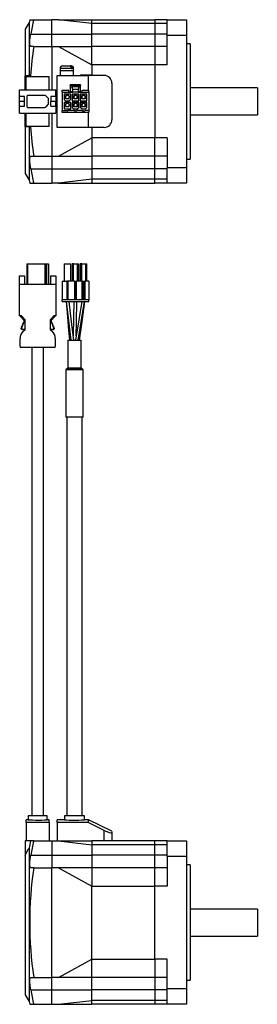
# Model space of a CAD drawing. Extents: x 49 to 414, y -282 to 733.
# Tile 2 of 2: x 188 to 312, y 221 to 733. Entities that reach past the tile are written whole.
import ezdxf

# ---------------------------------------------------------------- set-up
doc = ezdxf.new("R2010")
doc.units = 0
doc.layers.get('0').update_dxf_attribs({"linetype": 'CONTINUOUS'})

msp = doc.modelspace()

# ---------------------------------------------------------------- linework, layer by layer
at = {"color": 7, "linetype": 'CONTINUOUS'}
for p, q in [((193.33, 732.91), (195.42, 732.91)), ((195.42, 732.91), (204.8, 732.91)), ((208.3, 732.91), (204.8, 732.91)), ((204.8, 725.41), (204.8, 732.91)), ((225.8, 730.89), (208.3, 732.91)), ((208.3, 732.91), (225.8, 732.91)), ((225.8, 732.91), (258.6, 732.91)), ((225.8, 730.89), (225.8, 732.91)), ((265, 732.91), (258.6, 732.91)), ((258.6, 732.91), (258.6, 730.89)), ((265, 732.91), (275, 732.91)), ((265, 724.71), (265, 732.91)), ((275, 732.91), (275, 724.71)), ((193, 731.37), (191, 727.91)), ((191, 727.91), (191, 703.66)), ((193, 731.37), (193, 703.66)), ((258.6, 730.89), (225.8, 730.89)), ((225.8, 725.41), (225.8, 730.89)), ((265, 730.89), (258.6, 730.89)), ((258.6, 730.89), (258.6, 725.41)), ((193.92, 725.41), (204.8, 725.41)), ((204.8, 725.41), (225.8, 725.41)), ((204.8, 718.91), (204.8, 725.41)), ((258.6, 725.41), (225.8, 725.41)), ((225.8, 718.91), (225.8, 725.41)), ((265, 725.41), (258.6, 725.41)), ((258.6, 725.41), (258.6, 718.91)), ((275, 724.71), (265, 724.71)), ((265, 709.41), (265, 724.71)), ((275, 724.71), (275, 656.11)), ((195.42, 718.91), (193.92, 718.91)), ((195.42, 718.91), (204.8, 718.91)), ((204.8, 718.91), (208.3, 718.91)), ((204.8, 718.91), (204.8, 696.51)), ((208.3, 718.91), (225.8, 709.41)), ((208.3, 718.91), (225.8, 718.91)), ((258.6, 718.91), (225.8, 718.91)), ((225.8, 709.41), (225.8, 718.91)), ((265, 718.91), (258.6, 718.91)), ((258.6, 718.91), (258.6, 709.41)), ((277, 720.41), (275, 720.41)), ((277, 720.41), (277, 660.41)), ((209.2, 707.61), (209.2, 706.51)), ((210.5, 708.91), (214.07, 708.91)), ((214.07, 708.91), (214.43, 708.91)), ((214.43, 708.91), (214.9, 708.91)), ((215, 707.61), (215.35, 707.61)), ((216.2, 706.51), (216.2, 707.61)), ((258.6, 709.41), (225.8, 709.41)), ((225.8, 709.41), (225.8, 703.91)), ((265, 709.41), (258.6, 709.41)), ((258.6, 709.41), (258.6, 671.41)), ((193.78, 703.66), (191, 703.66)), ((191, 696.51), (191, 703.66)), ((191.5, 703.41), (203.5, 703.41)), ((191.5, 696.51), (191.5, 703.41)), ((203.5, 696.51), (203.5, 703.41)), ((207.7, 703.91), (223.9, 703.91)), ((207.7, 676.91), (207.7, 703.91)), ((209.2, 706.51), (209.2, 703.91)), ((209.2, 706.51), (216.2, 706.51)), ((216.2, 703.91), (216.2, 706.51)), ((219.8, 704.21), (219.8, 703.91)), ((219.8, 704.21), (225.6, 704.21)), ((223.9, 703.91), (223.9, 696.21)), ((232.2, 703.91), (223.9, 703.91)), ((225.6, 703.91), (225.6, 704.21)), ((188.1, 696.51), (206.9, 696.51)), ((188.1, 692.91), (188.1, 696.51)), ((206.9, 692.91), (206.9, 696.51)), ((219.9, 699.01), (214.5, 699.01)), ((214.5, 698.71), (214.5, 699.01)), ((215.7, 698.71), (214.5, 698.71)), ((214.5, 698.71), (214.5, 698.01)), ((214.5, 698.01), (215.7, 698.01)), ((214.5, 698.01), (214.5, 695.51)), ((215.7, 698.01), (215.7, 698.71)), ((218.7, 698.71), (215.7, 698.71)), ((218.7, 698.01), (215.7, 698.01)), ((215.7, 696.71), (215.7, 698.01)), ((215.7, 696.71), (218.7, 696.71)), ((215.7, 696.71), (215.7, 695.21)), ((218.7, 698.71), (218.7, 698.01)), ((219.9, 698.71), (218.7, 698.71)), ((218.7, 698.01), (218.7, 696.71)), ((219.9, 698.01), (218.7, 698.01)), ((218.7, 695.21), (218.7, 696.71)), ((219.9, 699.01), (219.9, 698.71)), ((219.9, 698.01), (219.9, 698.71)), ((219.9, 695.51), (219.9, 698.01)), ((236.2, 699.91), (236.2, 680.91)), ((312, 697.41), (277, 697.41)), ((312, 697.41), (312, 683.41)), ((190.6, 692.91), (188.1, 692.91)), ((188.1, 690.43), (188.1, 692.91)), ((190.6, 690.43), (190.6, 692.91)), ((191.85, 693.11), (191.85, 687.71)), ((201.15, 693.51), (192.25, 693.51)), ((203.04, 692.05), (201.86, 693.22)), ((203.15, 689.05), (203.15, 691.77)), ((206.9, 692.91), (204.4, 692.91)), ((204.4, 692.91), (204.4, 690.43)), ((206.9, 692.91), (206.9, 690.43)), ((210.3, 696.21), (213.7, 696.21)), ((210.3, 695.21), (210.3, 696.21)), ((210.3, 695.21), (210.3, 685.61)), ((210.3, 695.21), (215.7, 695.21)), ((211.3, 694.11), (211.3, 691.46)), ((214.7, 694.11), (211.3, 694.11)), ((212.05, 690.71), (211.3, 691.46)), ((212.1, 692.96), (212.2, 692.96)), ((212.1, 692.46), (212.1, 692.96)), ((212.2, 692.46), (212.1, 692.46)), ((212.2, 692.96), (212.2, 693.46)), ((213.8, 693.46), (212.2, 693.46)), ((212.25, 692.96), (212.2, 692.96)), ((212.2, 691.81), (212.2, 692.46)), ((212.25, 692.46), (212.2, 692.46)), ((212.53, 691.81), (212.2, 691.81)), ((212.25, 693.46), (212.25, 692.96)), ((212.25, 692.46), (212.25, 692.96)), ((212.25, 692.08), (212.25, 692.46)), ((212.25, 692.08), (212.53, 691.81)), ((212.63, 691.71), (212.53, 691.81)), ((213.38, 691.71), (212.63, 691.71)), ((213.48, 691.81), (213.38, 691.71)), ((213.75, 692.08), (213.48, 691.81)), ((213.8, 691.81), (213.48, 691.81)), ((213.7, 695.21), (213.7, 696.21)), ((213.75, 693.46), (213.75, 692.96)), ((213.75, 692.96), (213.8, 692.96)), ((213.75, 692.96), (213.75, 692.46)), ((213.75, 692.46), (213.75, 692.08)), ((213.8, 692.46), (213.75, 692.46)), ((213.8, 693.46), (213.8, 692.96)), ((213.8, 692.96), (213.9, 692.96)), ((213.8, 692.46), (213.8, 691.81)), ((213.9, 692.46), (213.8, 692.46)), ((213.9, 692.96), (213.9, 692.46)), ((214.7, 691.46), (213.95, 690.71)), ((214.5, 695.51), (215.7, 695.51)), ((214.5, 695.51), (214.5, 695.21)), ((214.7, 691.46), (214.7, 694.11)), ((215.5, 694.11), (215.5, 690.71)), ((218.9, 694.11), (215.5, 694.11)), ((218.7, 695.21), (215.7, 695.21)), ((216.3, 692.96), (216.4, 692.96)), ((216.3, 692.46), (216.3, 692.96)), ((216.4, 692.46), (216.3, 692.46)), ((218, 693.46), (216.4, 693.46)), ((216.4, 692.96), (216.4, 693.46)), ((216.45, 692.96), (216.4, 692.96)), ((216.4, 691.81), (216.4, 692.46)), ((216.45, 692.46), (216.4, 692.46)), ((216.73, 691.81), (216.4, 691.81)), ((216.45, 693.46), (216.45, 692.96)), ((216.45, 692.46), (216.45, 692.96)), ((216.45, 692.08), (216.45, 692.46)), ((216.45, 692.08), (216.73, 691.81)), ((216.83, 691.71), (216.73, 691.81)), ((217.58, 691.71), (216.83, 691.71)), ((217.68, 691.81), (217.58, 691.71)), ((217.95, 692.08), (217.68, 691.81)), ((218, 691.81), (217.68, 691.81)), ((217.95, 693.46), (217.95, 692.96)), ((217.95, 692.96), (218, 692.96)), ((217.95, 692.96), (217.95, 692.46)), ((217.95, 692.46), (217.95, 692.08)), ((218, 692.46), (217.95, 692.46)), ((218, 693.46), (218, 692.96)), ((218, 692.96), (218.1, 692.96)), ((218, 692.46), (218, 691.81)), ((218.1, 692.46), (218, 692.46)), ((218.1, 692.96), (218.1, 692.46)), ((218.7, 695.51), (219.9, 695.51)), ((218.7, 695.21), (224.1, 695.21)), ((218.9, 690.71), (218.9, 694.11)), ((219.7, 694.11), (219.7, 690.71)), ((223.1, 694.11), (219.7, 694.11)), ((219.9, 695.21), (219.9, 695.51)), ((220.5, 692.96), (220.6, 692.96)), ((220.5, 692.46), (220.5, 692.96)), ((220.6, 692.46), (220.5, 692.46)), ((222.2, 693.46), (220.6, 693.46)), ((220.6, 692.96), (220.6, 693.46)), ((220.65, 692.96), (220.6, 692.96)), ((220.6, 691.81), (220.6, 692.46)), ((220.65, 692.46), (220.6, 692.46)), ((220.93, 691.81), (220.6, 691.81)), ((220.65, 693.46), (220.65, 692.96)), ((220.65, 692.46), (220.65, 692.96)), ((220.65, 692.08), (220.65, 692.46)), ((220.65, 692.08), (220.93, 691.81)), ((220.7, 696.21), (224.1, 696.21)), ((220.7, 695.21), (220.7, 696.21)), ((221.03, 691.71), (220.93, 691.81)), ((221.78, 691.71), (221.03, 691.71)), ((221.88, 691.81), (221.78, 691.71)), ((222.15, 692.08), (221.88, 691.81)), ((222.2, 691.81), (221.88, 691.81)), ((222.15, 693.46), (222.15, 692.96)), ((222.15, 692.96), (222.2, 692.96)), ((222.15, 692.96), (222.15, 692.46)), ((222.15, 692.46), (222.15, 692.08)), ((222.2, 692.46), (222.15, 692.46)), ((222.2, 693.46), (222.2, 692.96)), ((222.2, 692.96), (222.3, 692.96)), ((222.2, 692.46), (222.2, 691.81)), ((222.3, 692.46), (222.2, 692.46)), ((222.3, 692.96), (222.3, 692.46)), ((223.1, 690.71), (223.1, 694.11)), ((224.1, 695.21), (224.1, 696.21)), ((224.1, 695.21), (224.1, 685.61)), ((190.6, 690.43), (188.1, 690.43)), ((188.1, 690.43), (188.1, 690.38)), ((190.6, 690.38), (188.1, 690.38)), ((188.1, 687.91), (188.1, 690.38)), ((188.1, 687.91), (190.6, 687.91)), ((188.1, 684.31), (188.1, 687.91)), ((190.6, 687.91), (190.6, 690.38)), ((192.25, 687.31), (201.15, 687.31)), ((201.86, 687.6), (203.04, 688.76)), ((206.9, 690.43), (204.4, 690.43)), ((204.4, 687.91), (204.4, 690.38)), ((206.9, 690.38), (204.4, 690.38)), ((204.4, 687.91), (206.9, 687.91)), ((206.9, 690.43), (206.9, 690.38)), ((206.9, 687.91), (206.9, 690.38)), ((206.9, 687.91), (206.9, 684.31)), ((211.3, 689.91), (211.3, 686.51)), ((214.7, 689.91), (211.3, 689.91)), ((211.3, 686.51), (214.7, 686.51)), ((212.05, 690.71), (213.95, 690.71)), ((212.1, 688.76), (212.2, 688.76)), ((212.1, 688.26), (212.1, 688.76)), ((212.2, 688.26), (212.1, 688.26)), ((213.8, 689.26), (212.2, 689.26)), ((212.2, 688.76), (212.2, 689.26)), ((212.25, 688.76), (212.2, 688.76)), ((212.2, 687.61), (212.2, 688.26)), ((212.25, 688.26), (212.2, 688.26)), ((212.53, 687.61), (212.2, 687.61)), ((212.25, 689.26), (212.25, 688.76)), ((212.25, 688.26), (212.25, 688.76)), ((212.25, 687.88), (212.25, 688.26)), ((212.25, 687.88), (212.53, 687.61)), ((212.63, 687.51), (212.53, 687.61)), ((213.38, 687.51), (212.63, 687.51)), ((213.48, 687.61), (213.38, 687.51)), ((213.75, 687.88), (213.48, 687.61)), ((213.8, 687.61), (213.48, 687.61)), ((213.75, 689.26), (213.75, 688.76)), ((213.75, 688.76), (213.8, 688.76)), ((213.75, 688.76), (213.75, 688.26)), ((213.75, 688.26), (213.75, 687.88)), ((213.8, 688.26), (213.75, 688.26)), ((213.8, 689.26), (213.8, 688.76)), ((213.8, 688.76), (213.9, 688.76)), ((213.8, 688.26), (213.8, 687.61)), ((213.9, 688.26), (213.8, 688.26)), ((213.9, 688.76), (213.9, 688.26)), ((214.7, 686.51), (214.7, 689.91)), ((215.5, 690.71), (218.9, 690.71)), ((218.9, 689.91), (215.5, 689.91)), ((215.5, 689.91), (215.5, 687.26)), ((216.25, 686.51), (215.5, 687.26)), ((216.25, 686.51), (218.15, 686.51)), ((216.3, 688.76), (216.4, 688.76)), ((216.3, 688.26), (216.3, 688.76)), ((216.4, 688.26), (216.3, 688.26)), ((218, 689.26), (216.4, 689.26)), ((216.4, 688.76), (216.4, 689.26)), ((216.45, 688.76), (216.4, 688.76)), ((216.4, 687.61), (216.4, 688.26)), ((216.45, 688.26), (216.4, 688.26)), ((216.73, 687.61), (216.4, 687.61)), ((216.45, 689.26), (216.45, 688.76)), ((216.45, 688.26), (216.45, 688.76)), ((216.45, 687.88), (216.45, 688.26)), ((216.45, 687.88), (216.73, 687.61)), ((216.83, 687.51), (216.73, 687.61)), ((217.58, 687.51), (216.83, 687.51)), ((217.68, 687.61), (217.58, 687.51)), ((217.95, 687.88), (217.68, 687.61)), ((218, 687.61), (217.68, 687.61)), ((217.95, 689.26), (217.95, 688.76)), ((217.95, 688.76), (218, 688.76)), ((217.95, 688.76), (217.95, 688.26)), ((217.95, 688.26), (217.95, 687.88)), ((218, 688.26), (217.95, 688.26)), ((218, 689.26), (218, 688.76)), ((218, 688.76), (218.1, 688.76)), ((218.1, 688.26), (218, 688.26)), ((218, 688.26), (218, 687.61)), ((218.1, 688.76), (218.1, 688.26)), ((218.15, 686.51), (218.9, 687.26)), ((218.9, 687.26), (218.9, 689.91)), ((219.7, 690.71), (223.1, 690.71)), ((219.7, 689.91), (219.7, 687.26)), ((223.1, 689.91), (219.7, 689.91)), ((220.45, 686.51), (219.7, 687.26)), ((220.45, 686.51), (222.35, 686.51)), ((220.5, 688.26), (220.5, 688.76)), ((220.5, 688.76), (220.6, 688.76)), ((220.6, 688.26), (220.5, 688.26)), ((222.2, 689.26), (220.6, 689.26)), ((220.6, 688.76), (220.6, 689.26)), ((220.65, 688.76), (220.6, 688.76)), ((220.6, 687.61), (220.6, 688.26)), ((220.65, 688.26), (220.6, 688.26)), ((220.93, 687.61), (220.6, 687.61)), ((220.65, 689.26), (220.65, 688.76)), ((220.65, 688.26), (220.65, 688.76)), ((220.65, 687.88), (220.65, 688.26)), ((220.65, 687.88), (220.93, 687.61)), ((221.03, 687.51), (220.93, 687.61)), ((221.78, 687.51), (221.03, 687.51)), ((221.88, 687.61), (221.78, 687.51)), ((222.15, 687.88), (221.88, 687.61)), ((222.2, 687.61), (221.88, 687.61)), ((222.15, 689.26), (222.15, 688.76)), ((222.15, 688.76), (222.2, 688.76)), ((222.15, 688.76), (222.15, 688.26)), ((222.15, 688.26), (222.15, 687.88)), ((222.2, 688.26), (222.15, 688.26)), ((222.2, 689.26), (222.2, 688.76)), ((222.2, 688.76), (222.3, 688.76)), ((222.2, 688.26), (222.2, 687.61)), ((222.3, 688.26), (222.2, 688.26)), ((222.3, 688.76), (222.3, 688.26)), ((222.35, 686.51), (223.1, 687.26)), ((223.1, 687.26), (223.1, 689.91)), ((188.1, 684.31), (206.9, 684.31)), ((191, 677.16), (191, 684.31)), ((191.5, 677.41), (191.5, 684.31)), ((203.5, 677.41), (203.5, 684.31)), ((204.8, 684.31), (204.8, 661.91)), ((210.3, 685.61), (212.75, 685.61)), ((210.3, 684.61), (210.3, 685.61)), ((224.1, 684.61), (210.3, 684.61)), ((216.68, 685.61), (213.25, 685.61)), ((217.18, 685.61), (217.23, 685.61)), ((220.6, 685.61), (217.73, 685.61)), ((221.1, 685.61), (221.15, 685.61)), ((221.65, 685.61), (221.7, 685.61)), ((224.1, 685.61), (222.2, 685.61)), ((223.9, 684.61), (223.9, 676.91)), ((224.1, 685.61), (224.1, 684.61)), ((277, 683.41), (312, 683.41)), ((193.78, 677.16), (191, 677.16)), ((191, 677.16), (191, 652.91)), ((203.5, 677.41), (191.5, 677.41)), ((193, 677.16), (193, 649.44)), ((223.9, 676.91), (207.7, 676.91)), ((232.2, 676.91), (223.9, 676.91)), ((225.8, 676.91), (225.8, 671.41)), ((208.3, 661.91), (225.8, 671.41)), ((258.6, 671.41), (225.8, 671.41)), ((225.8, 671.41), (225.8, 661.91)), ((265, 671.41), (258.6, 671.41)), ((258.6, 661.91), (258.6, 671.41)), ((265, 671.41), (265, 656.11)), ((193.92, 661.91), (195.42, 661.91)), ((195.42, 661.91), (204.8, 661.91)), ((204.8, 661.91), (208.3, 661.91)), ((204.8, 661.91), (204.8, 655.41)), ((208.3, 661.91), (225.8, 661.91)), ((258.6, 661.91), (225.8, 661.91)), ((225.8, 661.91), (225.8, 655.41)), ((265, 661.91), (258.6, 661.91)), ((258.6, 655.41), (258.6, 661.91)), ((193.92, 655.41), (204.8, 655.41)), ((204.8, 655.41), (225.8, 655.41)), ((204.8, 655.41), (204.8, 647.91)), ((258.6, 655.41), (225.8, 655.41)), ((225.8, 655.41), (225.8, 649.93)), ((265, 655.41), (258.6, 655.41)), ((258.6, 649.93), (258.6, 655.41)), ((265, 656.11), (275, 656.11)), ((265, 647.91), (265, 656.11)), ((275, 660.41), (277, 660.41)), ((275, 656.11), (275, 647.91)), ((191, 652.91), (193, 649.44)), ((193.33, 647.91), (195.42, 647.91)), ((195.42, 647.91), (204.8, 647.91)), ((208.3, 647.91), (204.8, 647.91)), ((225.8, 649.93), (208.3, 647.91)), ((208.3, 647.91), (225.8, 647.91)), ((258.6, 649.93), (225.8, 649.93)), ((225.8, 649.93), (225.8, 647.91)), ((225.8, 647.91), (258.6, 647.91)), ((265, 649.93), (258.6, 649.93)), ((258.6, 647.91), (258.6, 649.93)), ((265, 647.91), (258.6, 647.91)), ((275, 647.91), (265, 647.91)), ((191.85, 605.88), (191.85, 595.38)), ((191.85, 605.88), (192.25, 605.88)), ((192.25, 605.88), (192.25, 595.38)), ((192.25, 605.88), (201.15, 605.88)), ((201.15, 605.88), (201.15, 595.38)), ((201.15, 605.88), (201.86, 605.88)), ((201.86, 605.88), (201.86, 595.38)), ((201.86, 605.88), (203.04, 605.88)), ((203.04, 605.88), (203.04, 595.38)), ((203.04, 605.88), (203.15, 605.88)), ((203.15, 605.88), (203.15, 595.38)), ((211.3, 605.88), (211.3, 596.98)), ((211.3, 605.88), (214.7, 605.88)), ((214.7, 596.98), (214.7, 605.88)), ((215.5, 605.88), (215.5, 596.98)), ((216.25, 605.88), (215.5, 605.88)), ((216.25, 596.98), (216.25, 605.88)), ((216.25, 605.88), (218.15, 605.88)), ((218.15, 605.88), (218.15, 596.98)), ((218.15, 605.88), (218.9, 605.88)), ((218.9, 596.98), (218.9, 605.88)), ((219.7, 605.88), (219.7, 596.98)), ((220.45, 605.88), (219.7, 605.88)), ((220.45, 596.98), (220.45, 605.88)), ((220.45, 605.88), (222.35, 605.88)), ((222.35, 605.88), (222.35, 596.98)), ((222.35, 605.88), (223.1, 605.88)), ((223.1, 596.98), (223.1, 605.88)), ((188.1, 599.78), (190.6, 599.78)), ((188.1, 595.38), (188.1, 599.78)), ((190.6, 599.78), (190.6, 595.38)), ((204.4, 595.38), (204.4, 599.78)), ((204.4, 599.78), (206.9, 599.78)), ((206.9, 599.78), (206.9, 595.38)), ((188.1, 578.88), (188.1, 595.38)), ((188.1, 595.38), (206.9, 595.38)), ((206.9, 595.38), (206.9, 578.88)), ((210.3, 596.98), (212.75, 596.98)), ((210.3, 596.98), (210.3, 587.28)), ((212.75, 596.98), (212.75, 587.28)), ((213.25, 596.98), (212.75, 596.98)), ((213.25, 596.98), (213.25, 587.28)), ((216.68, 596.98), (213.25, 596.98)), ((216.68, 596.98), (216.68, 587.28)), ((216.68, 596.98), (217.18, 596.98)), ((217.18, 596.98), (217.18, 587.28)), ((217.18, 596.98), (217.23, 596.98)), ((217.23, 587.28), (217.23, 596.98)), ((217.23, 596.98), (217.73, 596.98)), ((217.73, 587.28), (217.73, 596.98)), ((220.6, 596.98), (217.73, 596.98)), ((220.6, 596.98), (220.6, 587.28)), ((220.6, 596.98), (221.1, 596.98)), ((221.1, 596.98), (221.1, 587.28)), ((221.1, 596.98), (221.15, 596.98)), ((221.15, 596.98), (221.15, 587.28)), ((221.15, 596.98), (221.65, 596.98)), ((221.65, 587.28), (221.65, 596.98)), ((221.65, 596.98), (221.7, 596.98)), ((221.7, 587.28), (221.7, 596.98)), ((221.7, 596.98), (222.2, 596.98)), ((222.2, 587.28), (222.2, 596.98)), ((224.1, 596.98), (222.2, 596.98)), ((224.1, 596.98), (224.1, 587.28)), ((224.1, 587.28), (210.3, 587.28)), ((210.3, 586.28), (210.3, 587.28)), ((210.3, 586.28), (224.1, 586.28)), ((224.1, 586.28), (224.1, 587.28)), ((189.01, 578.88), (188.1, 578.88)), ((190.51, 576.53), (188.16, 578.88)), ((191.01, 576.88), (189.01, 578.88)), ((206, 578.88), (204, 576.88)), ((206.85, 578.88), (204.5, 576.53)), ((206.9, 578.88), (206, 578.88)), ((189.26, 572.73), (190.51, 576.03)), ((189.26, 573.58), (189.58, 573.58)), ((189.26, 572.73), (189.26, 573.58)), ((189.58, 574.43), (189.91, 574.43)), ((189.58, 573.58), (189.58, 574.43)), ((189.91, 575.28), (190.23, 575.28)), ((189.91, 574.43), (189.91, 575.28)), ((190.23, 576.03), (190.23, 575.28)), ((190.23, 576.03), (190.51, 576.03)), ((190.51, 576.03), (190.51, 576.53)), ((191.01, 571.76), (191.01, 576.88)), ((204, 576.88), (204, 571.76)), ((204.5, 576.53), (204.5, 576.03)), ((204.5, 576.03), (205.75, 572.73)), ((204.5, 576.03), (204.78, 576.03)), ((204.78, 575.28), (204.78, 576.03)), ((204.78, 575.28), (205.1, 575.28)), ((205.1, 575.28), (205.1, 574.43)), ((205.1, 574.43), (205.42, 574.43)), ((205.42, 574.43), (205.42, 573.58)), ((205.42, 573.58), (205.75, 573.58)), ((205.75, 573.58), (205.75, 572.73)), ((188.94, 572.18), (188.94, 572.73)), ((188.94, 572.73), (189.26, 572.73)), ((189.24, 571.88), (189.56, 571.88)), ((189.26, 572.18), (189.26, 572.73)), ((190.61, 571.88), (189.56, 571.88)), ((190.01, 570.87), (191.01, 571.76)), ((191.01, 572.28), (190.61, 571.88)), ((204.4, 571.88), (204, 572.28)), ((204, 571.76), (205, 570.87)), ((205.45, 571.88), (204.4, 571.88)), ((205.45, 571.88), (205.77, 571.88)), ((205.75, 572.73), (205.75, 572.18)), ((205.75, 572.73), (206.07, 572.73)), ((206.07, 572.73), (206.07, 572.18)), ((188.3, 562.88), (188.3, 567.11)), ((206.7, 567.11), (206.7, 562.88)), ((213.2, 566.28), (213.2, 551.78)), ((213.2, 566.28), (220.2, 566.28)), ((220.2, 551.78), (220.2, 566.28)), ((206.2, 562.38), (188.8, 562.38)), ((194.5, 562.38), (194.5, 318.88)), ((200.5, 318.88), (200.5, 562.38)), ((212.2, 550.78), (212.2, 526.28)), ((220.7, 551.28), (212.7, 551.28)), ((221.2, 526.28), (221.2, 550.78)), ((221.2, 526.28), (212.2, 526.28)), ((212.7, 526.28), (212.7, 318.88)), ((220.7, 318.88), (220.7, 526.28)), ((192.5, 318.88), (192.5, 316.88)), ((202.5, 318.88), (192.5, 318.88)), ((202.5, 316.87), (202.5, 318.88)), ((211.45, 318.88), (211.45, 316.88)), ((221.95, 318.88), (211.45, 318.88)), ((221.95, 316.87), (221.95, 318.88)), ((192.5, 316.88), (191.5, 316.88)), ((191.5, 315.45), (191.5, 316.88)), ((203.5, 315.45), (191.5, 315.45)), ((191.5, 315.45), (191.5, 305.88)), ((203.5, 316.88), (202.44, 316.88)), ((203.5, 315.45), (203.5, 316.88)), ((203.5, 315.45), (203.5, 305.88)), ((211.45, 316.88), (207.7, 316.88)), ((207.7, 315.34), (207.7, 316.88)), ((223.9, 315.34), (207.7, 315.34)), ((207.7, 315.34), (207.7, 305.88)), ((223.9, 316.88), (221.89, 316.88)), ((223.9, 316.88), (223.9, 315.34)), ((232.2, 311.29), (223.9, 315.34)), ((236.24, 310.86), (223.95, 316.86)), ((232.2, 305.88), (232.2, 311.29)), ((236.2, 310.8), (236.2, 310.12)), ((236.2, 310.12), (236.2, 305.88)), ((193.78, 305.88), (191, 305.88)), ((191, 305.88), (191, 298.46)), ((193, 302.14), (193, 222.42)), ((195.42, 305.88), (193.78, 305.88)), ((195.42, 305.88), (204.8, 305.88)), ((204.8, 305.88), (208.3, 305.88)), ((204.8, 305.88), (204.8, 298.38)), ((208.3, 305.88), (225.8, 303.86)), ((208.3, 305.88), (225.8, 305.88)), ((258.6, 305.88), (225.8, 305.88)), ((225.8, 305.88), (225.8, 303.86)), ((258.6, 303.86), (225.8, 303.86)), ((225.8, 303.86), (225.8, 298.38)), ((265, 305.88), (258.6, 305.88)), ((258.6, 303.86), (258.6, 305.88)), ((265, 303.86), (258.6, 303.86)), ((258.6, 298.38), (258.6, 303.86)), ((265, 305.88), (275, 305.88)), ((265, 297.68), (265, 305.88)), ((275, 305.88), (275, 297.68)), ((191, 298.46), (191, 225.88)), ((193.92, 298.38), (204.8, 298.38)), ((204.8, 298.38), (225.8, 298.38)), ((204.8, 298.38), (204.8, 291.88)), ((258.6, 298.38), (225.8, 298.38)), ((225.8, 298.38), (225.8, 291.88)), ((265, 298.38), (258.6, 298.38)), ((258.6, 291.88), (258.6, 298.38)), ((275, 297.68), (265, 297.68)), ((265, 297.68), (265, 282.38)), ((275, 297.68), (275, 229.08)), ((195.42, 291.88), (193.92, 291.88)), ((195.42, 291.88), (204.8, 291.88)), ((208.3, 291.88), (204.8, 291.88)), ((204.8, 234.88), (204.8, 291.88)), ((208.3, 291.88), (225.8, 282.38)), ((225.8, 291.88), (208.3, 291.88)), ((258.6, 291.88), (225.8, 291.88)), ((225.8, 291.88), (225.8, 282.38)), ((265, 291.88), (258.6, 291.88)), ((258.6, 282.38), (258.6, 291.88)), ((277, 293.38), (275, 293.38)), ((277, 293.38), (277, 263.38)), ((225.8, 282.38), (258.6, 282.38)), ((225.8, 244.38), (225.8, 282.38)), ((265, 282.38), (258.6, 282.38)), ((258.6, 244.38), (258.6, 282.38)), ((312, 270.38), (277, 270.38)), ((312, 270.38), (312, 263.38)), ((277, 263.38), (277, 233.38)), ((312, 263.38), (312, 256.38)), ((277, 256.38), (312, 256.38)), ((208.3, 234.88), (225.8, 244.38)), ((225.8, 244.38), (258.6, 244.38)), ((225.8, 234.88), (225.8, 244.38)), ((265, 244.38), (258.6, 244.38)), ((258.6, 244.38), (258.6, 234.88)), ((265, 229.08), (265, 244.38)), ((193.92, 234.88), (195.42, 234.88)), ((195.42, 234.88), (204.8, 234.88)), ((208.3, 234.88), (204.8, 234.88)), ((204.8, 228.38), (204.8, 234.88)), ((225.8, 234.88), (208.3, 234.88)), ((258.6, 234.88), (225.8, 234.88)), ((225.8, 228.38), (225.8, 234.88)), ((265, 234.88), (258.6, 234.88)), ((258.6, 234.88), (258.6, 228.38)), ((275, 233.38), (277, 233.38)), ((191, 225.88), (193, 222.42)), ((193.92, 228.38), (204.8, 228.38)), ((204.8, 228.38), (225.8, 228.38)), ((204.8, 220.88), (204.8, 228.38)), ((258.6, 228.38), (225.8, 228.38)), ((225.8, 222.9), (225.8, 228.38)), ((265, 228.38), (258.6, 228.38)), ((258.6, 228.38), (258.6, 222.9)), ((265, 229.08), (275, 229.08)), ((265, 220.88), (265, 229.08)), ((275, 229.08), (275, 220.88)), ((193.33, 220.88), (195.42, 220.88)), ((195.42, 220.88), (204.8, 220.88)), ((204.8, 220.88), (208.3, 220.88)), ((208.3, 220.88), (225.8, 222.9)), ((208.3, 220.88), (225.8, 220.88)), ((258.6, 222.9), (225.8, 222.9)), ((225.8, 220.88), (225.8, 222.9)), ((258.6, 220.88), (225.8, 220.88)), ((265, 222.9), (258.6, 222.9)), ((258.6, 222.9), (258.6, 220.88)), ((265, 220.88), (258.6, 220.88)), ((275, 220.88), (265, 220.88))]:
    msp.add_line(p, q, dxfattribs=at)
at = {"color": 8, "linetype": 'CONTINUOUS'}
for p, q in [((215, 707.61), (209.2, 707.61)), ((216.2, 707.61), (215.35, 707.61)), ((221.2, 550.78), (212.2, 550.78)), ((213.2, 551.78), (220.2, 551.78))]:
    msp.add_line(p, q, dxfattribs=at)
at = {"color": 7, "linetype": 'CONTINUOUS', "flags": 128}
for points in [[(193.92, 718.91), (193.61, 719.26), (193.45, 720.3), (193.48, 721.87), (193.67, 723.81), (193.92, 725.41)], [(214.07, 708.91), (214.38, 708.83), (214.65, 708.62), (214.86, 708.29), (214.97, 707.89), (215, 707.61)], [(215.35, 707.61), (215.3, 708.04), (215.15, 708.42), (214.92, 708.71), (214.63, 708.87), (214.43, 708.91)], [(193.92, 655.41), (193.61, 657.52), (193.45, 659.42), (193.48, 660.86), (193.67, 661.71), (193.92, 661.91)], [(212.34, 586.28), (213.23, 576.25), (213.47, 573.41), (214.05, 566.28)], [(212.37, 586.28), (213.4, 577.78), (214.78, 566.28)], [(216.28, 566.28), (215.13, 575.78), (213.87, 586.28)], [(216.43, 586.28), (216.23, 577.78), (216.01, 568.52)], [(220.49, 586.28), (219.06, 577.78), (217.13, 566.28)], [(217.5, 568.52), (217.67, 575.78), (217.93, 586.28)], [(218.63, 566.28), (220.22, 575.78), (221.99, 586.28)], [(219.36, 566.28), (220.62, 575.78), (222.02, 586.28)], [(192.5, 316.88), (192.78, 316.86), (193.59, 316.8), (194.85, 316.73), (196.4, 316.68), (198.07, 316.67), (199.68, 316.71), (201.04, 316.78), (202.01, 316.84), (202.47, 316.88), (202.44, 316.87)], [(211.45, 316.88), (211.75, 316.85), (212.6, 316.79), (213.91, 316.72), (215.54, 316.66), (217.3, 316.65), (218.99, 316.69), (220.42, 316.77), (221.44, 316.84), (221.92, 316.88), (221.89, 316.87)], [(232.2, 311.29), (233.56, 310.68), (234.81, 310.24), (235.68, 310.03), (236.12, 310.03), (236.2, 310.12)], [(191, 298.46), (192.77, 301.72), (193, 302.14)], [(193.92, 291.88), (193.61, 292.23), (193.45, 293.27), (193.48, 294.85), (193.67, 296.78), (193.92, 298.38)], [(193.92, 228.38), (193.61, 230.5), (193.45, 232.4), (193.48, 233.84), (193.67, 234.68), (193.92, 234.88)]]:
    msp.add_lwpolyline(points, dxfattribs=at)
at = {"color": 7, "linetype": 'CONTINUOUS'}
for centre, radius, start, end in [((388.76, 690.41), 200, 167.7311, 168.181), ((388.76, 690.41), 197.96, 167.6026, 169.8163), ((388.76, 690.41), 195.43, 171.6146, 176.1125), ((210.5, 707.61), 1.3, 90, 180), ((214.9, 707.61), 1.3, 0, 90), ((232.2, 699.91), 4, 360, 90), ((192.25, 693.11), 0.4, 90, 180), ((201.15, 692.51), 1, 45.2806, 90), ((202.75, 691.77), 0.4, 0, 45.2806), ((192.25, 687.71), 0.4, 180, 270), ((201.15, 688.31), 1, 270, 314.7194), ((202.75, 689.05), 0.4, 314.7194, 0), ((213, 685.61), 0.25, 180, 0), ((216.93, 685.61), 0.25, 180, 0), ((217.48, 685.61), 0.25, 180, 0), ((220.85, 685.61), 0.25, 180, 0), ((221.4, 685.61), 0.25, 180, 0), ((221.95, 685.61), 0.25, 180, 0), ((388.76, 690.41), 195.43, 183.8875, 188.3854), ((232.2, 680.91), 4, 269.9999, 0.0001), ((388.76, 690.41), 197.96, 190.1837, 192.3974), ((388.76, 690.41), 200, 191.819, 192.2689), ((193.3, 567.11), 5, 131.257, 180), ((189.24, 572.18), 0.3, 180, 270), ((189.56, 572.18), 0.3, 180, 270), ((201.7, 567.11), 5, 0, 48.743), ((205.45, 572.18), 0.3, 270, 0), ((205.77, 572.18), 0.3, 270, 0), ((188.8, 562.88), 0.5, 180, 270), ((206.2, 562.88), 0.5, 270, 0), ((212.7, 550.78), 0.5, 90, 180), ((212.7, 551.78), 0.5, 270, 0), ((220.7, 551.78), 0.5, 180, 270), ((220.7, 550.78), 0.5, 0, 90), ((388.76, 263.38), 199.56, 167.7037, 168.7999), ((388.76, 263.38), 197.96, 167.6026, 169.8163), ((388.76, 263.38), 195.43, 171.6146, 188.3854), ((388.76, 263.38), 197.96, 190.1837, 192.3974), ((388.76, 263.38), 200, 191.819, 192.2689)]:
    msp.add_arc(centre, radius, start, end, dxfattribs=at)

doc.saveas('drawing.dxf')
